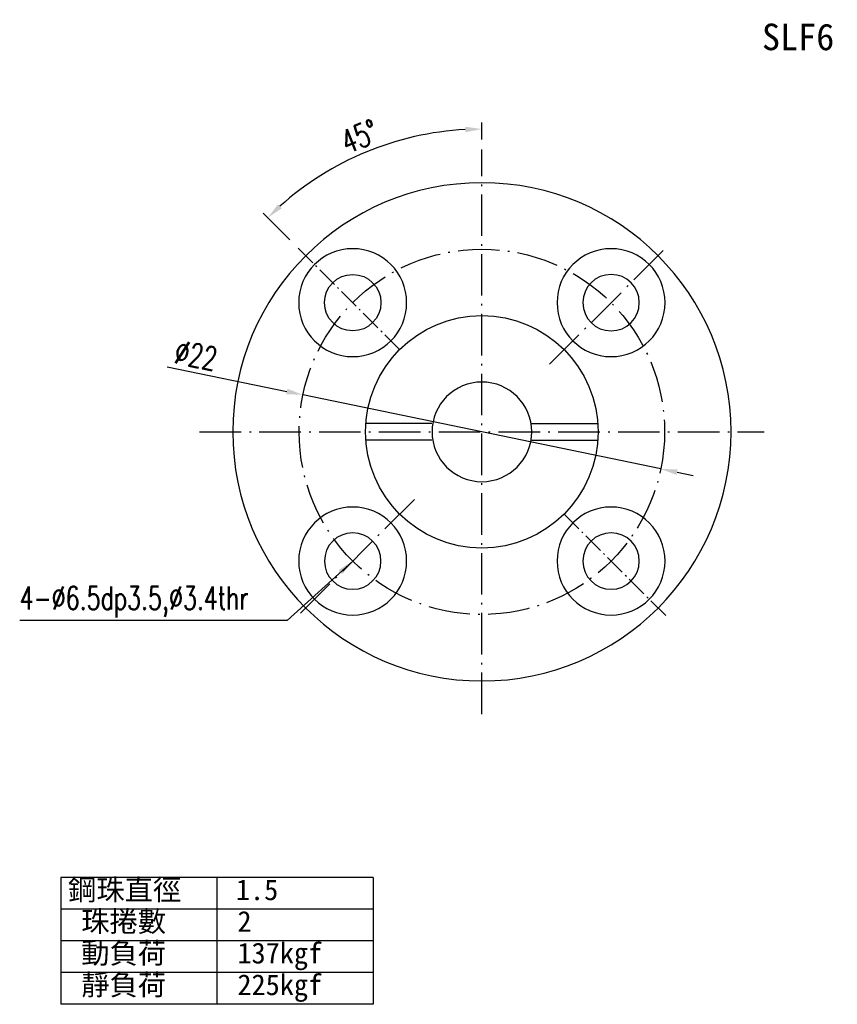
# Model space of a CAD drawing. Header units: millimetres. Extents: x 6 to 1135, y 13 to 449.
# Tile 1 of 8: x 6 to 56, y 13 to 72. Entities that reach past the tile are written whole.
import ezdxf
from ezdxf.enums import TextEntityAlignment as Align
from ezdxf.lldxf.tags import DXFTag

# ---------------------------------------------------------------- set-up
doc = ezdxf.new("R2010")
doc.units = ezdxf.units.MM
doc.linetypes.add('CL-5', pattern=[7.1, 5, -1, 0.1, -1])
doc.layers.get('DEFPOINTS').update_dxf_attribs({"linetype": 'CONTINUOUS'})
for name, color, linetype in [('CHA', 7, 'CONTINUOUS'), ('CL', 1, 'CL-5'), ('DIM', 4, 'CONTINUOUS'), ('HID', 2, 'DASHED'), ('OUT', 3, 'CONTINUOUS')]:
    doc.layers.add(name, color=color, linetype=linetype)
doc.styles.add('DIM-7', font='SIMPLEX.shx', dxfattribs={"width": 0.7, "bigfont": 'chineset.shx'})
doc.styles.add('T', font='kaiu.ttf')
tags = doc.linetypes.add('DASHED', pattern=[25.72, 12.86, -12.86]).pattern_tags.tags
tags[6:7] = [DXFTag(74, 4), DXFTag(75, 0), DXFTag(340, '0'), DXFTag(46, 0.0), DXFTag(50, 0.0), DXFTag(44, 0.0), DXFTag(45, 0.0)]
tags[4:5] = [DXFTag(74, 4), DXFTag(75, 0), DXFTag(340, '0'), DXFTag(46, 0.0), DXFTag(50, 0.0), DXFTag(44, 0.0), DXFTag(45, 0.0)]
doc.dimstyles.new('CNS', dxfattribs={"dimtxt": 3.5, "dimasz": 2.5, "dimexe": 1, "dimexo": 1.5, "dimgap": 0.09, "dimtad": 0, "dimdsep": 46, "dimtxsty": 'DIM-7', "dimcen": 0.09, "dimclrd": 1, "dimclre": 1, "dimclrt": 4, "dimadec": 0, "dimazin": 0, "dimtfac": 1, "dimtix": 1, "dimtmove": 2, "dimatfit": 3, "dimfxl": 1, "dimtvp": 0.971429, "dimtolj": 1, "dimarcsym": 0})

# ---------------------------------------------------------------- blocks, each defined once
blk = doc.blocks.new('*D18')
at = {"layer": 'DEFPOINTS', "color": 0, "transparency": 16777216}
for p in [(29.594, 65.038), (34.312, 64.428), (23.175, 58.565), (29.362, 52.378), (34.312, 30.428)]:
    blk.add_point(p, dxfattribs=at)
at = {"layer": 'DIM', "color": 0, "lineweight": -2, "transparency": 16777216}
for p, q in [((34.312, 65.028), (34.312, 66.059)), ((22.751, 58.989), (21.138, 60.602))]:
    blk.add_line(p, q, dxfattribs=at)
blk.add_arc((34.312, 47.428), 18.231, 93.14321, 131.85668, dxfattribs=at)
at = {"layer": 'DIM', "color": 0, "transparency": 16777216}
for points in [[(33.308, 65.798), (33.317, 65.465), (34.312, 65.659)], [(22.262, 60.885), (22.033, 61.128), (21.421, 60.319)]]:
    blk.add_solid(points, dxfattribs=at)
at = {"layer": 'DIM', "color": 0, "transparency": 16777216, "insert": (26.945, 65.213), "char_height": 1.4, "attachment_point": 5, "rotation": 22.49994, "style": 'DIM-7'}
blk.add_mtext('\\A1;45°', dxfattribs=at)
blk = doc.blocks.new('*D23')
at = {"layer": 'DEFPOINTS', "color": 0, "transparency": 16777216}
for p in [(23.54, 49.657), (45.084, 45.199)]:
    blk.add_point(p, dxfattribs=at)
at = {"layer": 'DIM', "color": 0, "lineweight": -2, "transparency": 16777216}
for p, q in [((15.374, 51.347), (22.561, 49.86)), ((45.084, 45.199), (23.54, 49.657)), ((46.063, 44.996), (47.043, 44.794))]:
    blk.add_line(p, q, dxfattribs=at)
at = {"layer": 'DIM', "color": 0, "transparency": 16777216}
for points in [[(22.595, 50.023), (22.527, 49.697), (23.54, 49.657)], [(46.097, 45.159), (46.029, 44.833), (45.084, 45.199)]]:
    blk.add_solid(points, dxfattribs=at)
at = {"layer": 'DIM', "color": 0, "transparency": 16777216, "insert": (17.105, 52.031), "char_height": 1.4, "attachment_point": 5, "rotation": 348.30799, "style": 'DIM-7'}
blk.add_mtext('\\A1;∅22', dxfattribs=at)

msp = doc.modelspace()

# ---------------------------------------------------------------- linework, layer by layer
at = {"layer": 'CL', "color": 0, "ltscale": 0.5}
for p, q in [((34.312, 30.428), (34.312, 64.428)), ((38.378, 51.494), (45.449, 58.565)), ((17.312, 47.428), (51.312, 47.428)), ((30.246, 43.362), (23.175, 36.291))]:
    msp.add_line(p, q, dxfattribs=at)
at = {"layer": 'CL', "color": 0, "ltscale": 0.25}
for p, q in [((29.362, 52.378), (23.175, 58.565)), ((39.262, 42.478), (45.449, 36.291))]:
    msp.add_line(p, q, dxfattribs=at)
at = {"layer": 'CL', "color": 0, "ltscale": 0.5}
msp.add_circle((34.312, 47.428), 11, dxfattribs=at)
at = {"layer": 'DIM', "color": 0}
for p, q in [((27.765, 20.585), (8.954, 20.585)), ((8.954, 20.585), (8.954, 12.959)), ((18.359, 20.585), (18.359, 12.959)), ((27.765, 20.585), (27.765, 12.959)), ((27.765, 18.678), (8.954, 18.678)), ((27.765, 16.772), (8.954, 16.772)), ((27.765, 14.866), (8.954, 14.866)), ((27.765, 12.959), (8.954, 12.959))]:
    msp.add_line(p, q, dxfattribs=at)
at = {"layer": 'HID', "color": 0, "ltscale": 0.05}
for p, q in [((31.303, 47.928), (27.33, 47.928)), ((37.321, 47.928), (41.294, 47.928)), ((31.303, 46.928), (27.33, 46.928)), ((37.321, 46.928), (41.294, 46.928))]:
    msp.add_line(p, q, dxfattribs=at)
msp.add_circle((34.312, 47.428), 7, dxfattribs=at)
at = {"layer": 'OUT', "color": 0, "extrusion": (0, 0, -1)}
msp.add_circle((-34.312, 47.428), 15, dxfattribs=at)
at = {"layer": 'OUT', "color": 0, "linetype": 'Continuous', "extrusion": (0, 0, -1)}
for centre, radius in [((-26.534, 55.206), 3.25), ((-42.09, 55.206), 3.25), ((-42.09, 55.206), 1.7), ((-26.534, 39.65), 3.25), ((-42.09, 39.65), 3.25), ((-26.534, 39.65), 1.7), ((-42.09, 39.65), 1.7)]:
    msp.add_circle(centre, radius, dxfattribs=at)
at = {"layer": 'OUT', "color": 0, "linetype": 'Continuous'}
msp.add_circle((26.534, 55.206), 1.7, dxfattribs=at)
at = {"layer": 'OUT', "color": 0}
for start, end in [(90, 270), (270, 90)]:
    msp.add_arc((34.312, 47.428), 3, start, end, dxfattribs=at)

# ---------------------------------------------------------------- texts
at = {"layer": 'CHA', "color": 7, "style": 'T'}
msp.add_text('SLF6', height=1.6, dxfattribs=at).set_placement((53.354, 71.208), align=Align.MIDDLE)
at = {"layer": 'DIM', "color": 0, "style": 'T'}
for s, p in [('鋼珠直徑', (9.395, 19.231)), ('1.5', (19.502, 19.231)), ('珠捲數', (10.189, 17.325)), ('2', (19.594, 17.325)), ('動負荷', (10.189, 15.419)), ('137kgf', (19.594, 15.419)), ('靜負荷', (10.189, 13.513)), ('225kgf', (19.594, 13.513))]:
    msp.add_text(s, height=1.25, dxfattribs=at).set_placement(p)
at = {"layer": 'DIM', "color": 0, "insert": (6.486, 38.122), "char_height": 1.4, "attachment_point": 1, "style": 'DIM-7'}
msp.add_mtext('4-%%C6.5dp3.5,%%C3.4thr', dxfattribs=at)

# ---------------------------------------------------------------- dimensions: what is measured, and where the dimension line sits
at = {"layer": 'DIM', "color": 0}
dim = msp.add_angular_dim_2l(base=(29.594, 65.038), line1=((29.362, 52.378), (23.175, 58.565)), line2=((34.312, 30.428), (34.312, 64.428)), dimstyle='CNS', override={"dimscale": 0.4, "dimgap": 0.8, "dimtad": 1, "dimclrd": 0, "dimclre": 0, "dimclrt": 0, "dimadec": 2, "dimazin": 2, "dimtm": 1e-09, "dimtfac": 0.6, "dimtmove": 1}, dxfattribs=at)
dim.commit()
dim.dimension.update_dxf_attribs({"geometry": '*D18', "text_midpoint": (26.945, 65.213)})
dim = msp.add_diameter_dim_2p(p1=(45.084, 45.199), p2=(23.54, 49.657), dimstyle='CNS', override={"dimscale": 0.4, "dimgap": 0.8, "dimtad": 1, "dimclrd": 0, "dimclre": 4, "dimclrt": 0, "dimadec": 2, "dimazin": 2, "dimtm": 1e-09, "dimtfac": 0.6, "dimtmove": 1}, dxfattribs=at)
dim.commit()
dim.dimension.update_dxf_attribs({"geometry": '*D23', "text_midpoint": (16.898, 51.032), "dimtype": 163})

# ---------------------------------------------------------------- leaders
at = {"layer": 'DIM', "color": 0, "annotation_type": 0, "has_hookline": 1, "hookline_direction": 1, "text_width": 15.073}
msp.add_leader([(26.534, 39.65), (22.595, 36.065), (21.595, 36.065)], dimstyle='CNS', override={"dimscale": 0.4, "dimgap": 0.09, "dimtad": 1, "dimclrd": 4, "dimclre": 4}, dxfattribs=at)

doc.saveas('drawing.dxf')
